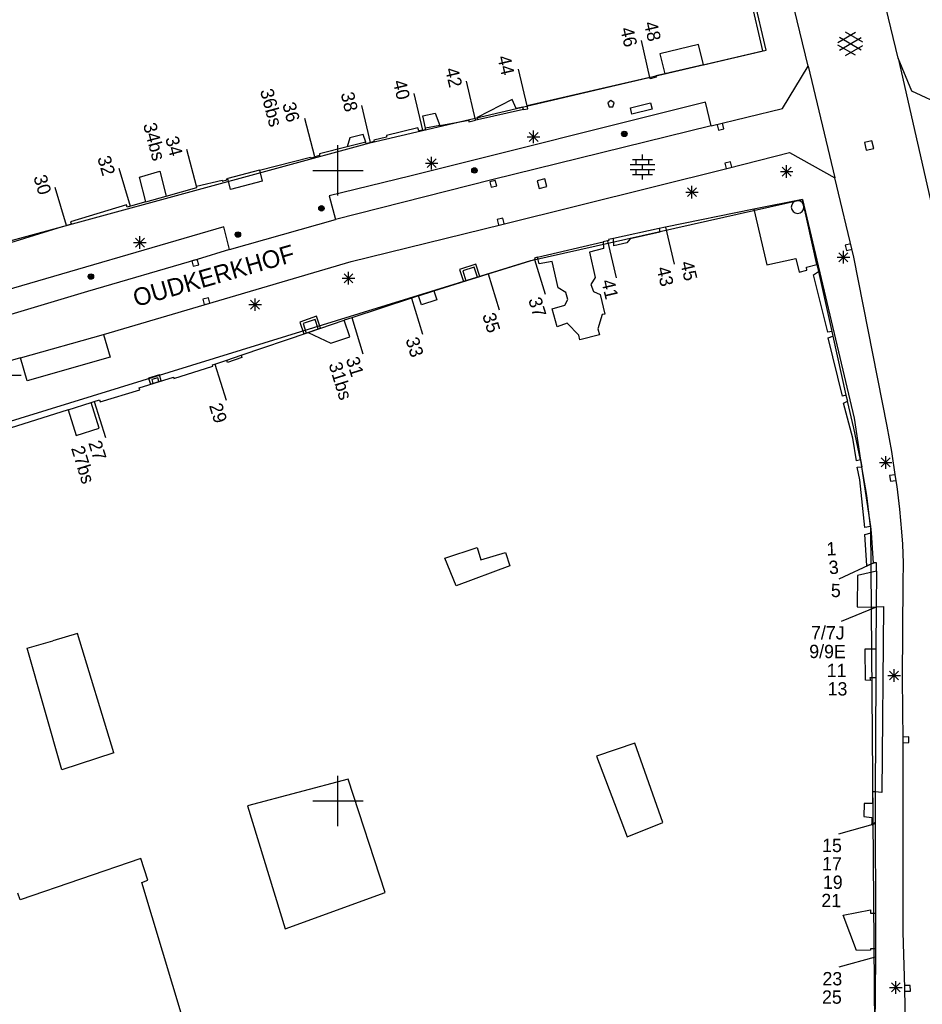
# Model space of a CAD drawing. Header units: millimetres. Extents: x 135944 to 142000, y 454200 to 456692.
# Tile 35 of 153: x 136775 to 136846, y 455934 to 456012. Entities that reach past the tile are written whole.
import ezdxf
from ezdxf.enums import TextEntityAlignment as Align

# ---------------------------------------------------------------- set-up
doc = ezdxf.new("R2010")
doc.units = ezdxf.units.MM
for name, color, linetype in [('TotaalGBKN2013_Bistad', 251, 'Continuous'), ('TotaalGBKN2013X$0$Contouren', 251, 'Continuous'), ('TotaalGBKN2013X$0$Xref', 251, 'Continuous')]:
    doc.layers.add(name, color=color, linetype=linetype)
doc.styles.add('TotaalGBKN2013X$0$GBKN binnenstad 2009$0$Standard', font='txt')

# ---------------------------------------------------------------- blocks, each defined once
blk = doc.blocks.new('TotaalGBKN2013X$0$GBKN binnenstad 2009')
at = {"layer": 'TotaalGBKN2013_Bistad'}
for p, q in [((136844427, 456008909), (136841033, 456023035)), ((136837291, 456008258), (136834546, 456019477)), ((136833950, 456009527), (136831706, 456019129)), ((136839630, 456010148), (136841032, 456010957)), ((136841630, 456010165), (136840244, 456010966)), ((136824740, 456007364), (136824065, 456010288)), ((136839767, 456009535), (136841500, 456010534)), ((136841500, 456009546), (136839768, 456010548)), ((136828585, 456009987), (136825530, 456009244)), ((136829000, 456008381), (136828585, 456009987)), ((136829000, 456008381), (136833950, 456009527)), ((136841031, 456009125), (136839630, 456009934)), ((136840244, 456009116), (136841630, 456009916)), ((136825530, 456009244), (136825925, 456007669)), ((136844427, 456008909), (136847497, 455995421)), ((136845508, 456006272), (136844427, 456008909)), ((136815004, 456005115), (136814322, 456008037)), ((136829000, 456008381), (136825925, 456007669)), ((136835248, 456004907), (136837291, 456008258)), ((136837291, 456008258), (136839413, 455999404)), ((136810897, 456004010), (136810183, 456007070)), ((136824740, 456007364), (136815004, 456005115)), ((136824758, 456007271), (136824740, 456007364)), ((136825243, 456007399), (136824758, 456007271)), ((136825925, 456007669), (136825211, 456007504)), ((136825211, 456007504), (136825243, 456007399)), ((136849893, 456004246), (136845508, 456006272)), ((136806726, 456003181), (136806044, 456006103)), ((136813823, 456005631), (136811030, 456004208)), ((136814129, 456004920), (136813823, 456005631)), ((136821650, 456005540), (136821400, 456005358)), ((136821900, 456005358), (136821650, 456005540)), ((136802587, 456002214), (136801905, 456005136)), ((136829153, 456005402), (136805715, 455999546)), ((136814726, 456004819), (136811070, 456004013)), ((136814658, 456005027), (136814129, 456004920)), ((136814726, 456004819), (136814658, 456005027)), ((136814726, 456004819), (136815065, 456004894)), ((136815065, 456004894), (136815004, 456005115)), ((136821400, 456005358), (136821504, 456005040)), ((136821504, 456005040), (136821797, 456005040)), ((136821797, 456005040), (136821900, 456005358)), ((136823192, 456004956), (136824793, 456005347)), ((136823311, 456004470), (136823192, 456004956)), ((136824912, 456004861), (136823311, 456004470)), ((136824793, 456005347), (136824912, 456004861)), ((136829585, 456003530), (136829153, 456005402)), ((136829585, 456003530), (136835248, 456004907)), ((136798169, 456001085), (136797364, 456004106)), ((136806745, 456004322), (136807720, 456004536)), ((136806934, 456003355), (136806745, 456004322)), ((136807720, 456004536), (136808080, 456003564)), ((136808080, 456003564), (136810377, 456003982)), ((136810377, 456003982), (136810389, 456003863)), ((136810389, 456003863), (136810905, 456003977)), ((136811070, 456004013), (136810905, 456003977)), ((136811030, 456004208), (136811070, 456004013)), ((136806334, 456003376), (136803858, 456002760)), ((136806407, 456003133), (136806334, 456003376)), ((136806723, 456003196), (136806407, 456003133)), ((136806723, 456003196), (136806946, 456003240)), ((136808080, 456003564), (136806934, 456003355)), ((136806946, 456003240), (136806934, 456003355)), ((136829585, 456003530), (136812205, 455999241)), ((136815512, 456002159), (136815512, 456003159)), ((136830062, 456003625), (136830172, 456003188)), ((136830172, 456003188), (136830608, 456003298)), ((136830608, 456003298), (136830498, 456003734)), ((136800942, 456002572), (136800734, 456001864)), ((136802013, 456002842), (136800942, 456002572)), ((136802208, 456002236), (136802013, 456002842)), ((136803864, 456002626), (136802850, 456002405)), ((136802850, 456002405), (136802882, 456002291)), ((136803858, 456002760), (136803864, 456002626)), ((136815012, 456002659), (136816012, 456002659)), ((136815158, 456002305), (136815866, 456003013)), ((136815866, 456002305), (136815158, 456003013)), ((136842346, 456002348), (136841743, 456002203)), ((136842491, 456001745), (136842346, 456002348)), ((136788789, 455998758), (136788017, 456001657)), ((136800734, 456001864), (136798536, 456001311)), ((136800000, 456000000), (136800000, 456002000)), ((136802208, 456002236), (136800734, 456001864)), ((136802242, 456002117), (136802208, 456002236)), ((136802587, 456002214), (136802242, 456002117)), ((136802882, 456002291), (136802587, 456002214)), ((136841743, 456002203), (136841888, 456001600)), ((136841888, 456001600), (136842491, 456001745)), ((136793784, 456000014), (136797817, 456001057)), ((136797817, 456001057), (136797848, 456000982)), ((136797848, 456000982), (136798173, 456001070)), ((136798548, 456001172), (136798173, 456001070)), ((136798536, 456001311), (136798548, 456001172)), ((136807079, 456000218), (136807787, 456000926)), ((136807787, 456000218), (136807079, 456000926)), ((136807433, 456000072), (136807433, 456001072)), ((136823347, 456000867), (136824947, 456000867)), ((136823647, 456000467), (136823647, 456000867)), ((136824147, 456000867), (136824147, 456001267)), ((136824647, 456000467), (136824647, 456000867)), ((136830938, 456000187), (136835810, 456001424)), ((136835810, 456001424), (136839413, 455999404)), ((136783550, 455997150), (136782654, 456000142)), ((136793784, 456000014), (136791260, 455999361)), ((136793784, 456000014), (136794003, 455999155)), ((136798000, 456000000), (136800000, 456000000)), ((136800000, 456000000), (136802000, 456000000)), ((136800000, 455998000), (136800000, 456000000)), ((136806933, 456000572), (136807933, 456000572)), ((136813007, 455995700), (136830938, 456000187)), ((136823167, 456000467), (136825127, 456000467)), ((136823167, 456000067), (136825127, 456000067)), ((136823647, 455999667), (136823647, 456000067)), ((136824147, 456000067), (136824147, 456000467)), ((136824647, 455999667), (136824647, 456000067)), ((136831116, 456000687), (136830679, 456000579)), ((136830679, 456000579), (136830788, 456000142)), ((136831225, 456000251), (136831116, 456000687)), ((136835227, 455999555), (136835935, 456000263)), ((136835935, 455999555), (136835227, 456000263)), ((136835581, 455999409), (136835581, 456000409)), ((136784275, 455999474), (136785888, 455999950)), ((136784775, 455997501), (136784275, 455999474)), ((136785888, 455999950), (136786382, 455997957)), ((136788789, 455998758), (136790818, 455999230)), ((136790818, 455999230), (136790854, 455999151)), ((136790854, 455999151), (136791182, 455999251)), ((136791181, 455999341), (136791260, 455999361)), ((136791182, 455999251), (136791181, 455999341)), ((136791483, 455998486), (136791260, 455999361)), ((136805715, 455999546), (136799305, 455997974)), ((136812205, 455999241), (136799804, 455996103)), ((136812481, 455999213), (136812044, 455999104)), ((136812590, 455998776), (136812481, 455999213)), ((136816409, 455999322), (136815807, 455999172)), ((136815807, 455999172), (136815957, 455998570)), ((136816559, 455998720), (136816409, 455999322)), ((136823347, 455999667), (136824947, 455999667)), ((136824147, 455999267), (136824147, 455999667)), ((136835081, 455999909), (136836081, 455999909)), ((136840920, 455993111), (136839413, 455999404)), ((136778488, 455995626), (136777587, 455998634)), ((136786382, 455997957), (136788820, 455998648)), ((136788820, 455998648), (136788789, 455998758)), ((136794003, 455999155), (136791483, 455998486)), ((136812044, 455999104), (136812153, 455998667)), ((136812153, 455998667), (136812590, 455998776)), ((136815957, 455998570), (136816559, 455998720)), ((136827721, 455997918), (136828429, 455998626)), ((136828429, 455997918), (136827721, 455998626)), ((136828075, 455997772), (136828075, 455998772)), ((136784775, 455997501), (136786382, 455997957)), ((136799305, 455997974), (136799804, 455996103)), ((136827575, 455998272), (136828575, 455998272)), ((136836827, 455997705), (136832974, 455996918)), ((136837975, 455992539), (136836827, 455997705)), ((136783236, 455997258), (136778792, 455995931)), ((136783284, 455997082), (136783236, 455997258)), ((136783548, 455997156), (136783284, 455997082)), ((136784775, 455997501), (136783548, 455997156)), ((136832974, 455996918), (136825964, 455995487)), ((136832974, 455996918), (136834012, 455992500)), ((136791403, 455993723), (136799804, 455996103)), ((136813072, 455996222), (136812635, 455996114)), ((136812635, 455996114), (136812744, 455995677)), ((136813181, 455995786), (136813072, 455996222)), ((136790955, 455995523), (136766224, 455988329)), ((136774065, 455994277), (136778170, 455995544)), ((136778170, 455995544), (136778488, 455995626)), ((136778878, 455995729), (136778488, 455995626)), ((136778792, 455995931), (136778878, 455995729)), ((136791403, 455993723), (136790955, 455995523)), ((136801050, 455992776), (136813007, 455995700)), ((136825485, 455995386), (136821842, 455994609)), ((136825964, 455995487), (136825485, 455995386)), ((136825485, 455995386), (136825521, 455995102)), ((136825964, 455995487), (136826649, 455992567)), ((136783948, 455993919), (136784656, 455994627)), ((136784656, 455993919), (136783948, 455994627)), ((136784302, 455993773), (136784302, 455994773)), ((136821842, 455994609), (136821447, 455994525)), ((136821447, 455994525), (136821478, 455994430)), ((136821882, 455994020), (136821842, 455994609)), ((136823184, 455994574), (136822917, 455994252)), ((136825521, 455995102), (136823184, 455994574)), ((136783802, 455994273), (136784802, 455994273)), ((136791403, 455993723), (136788846, 455992930)), ((136815834, 455993111), (136821029, 455994325)), ((136821069, 455993820), (136819938, 455993524)), ((136821384, 455994408), (136821029, 455994325)), ((136821029, 455994325), (136821069, 455993820)), ((136821383, 455994413), (136822068, 455991493)), ((136821478, 455994430), (136821384, 455994408)), ((136822917, 455994252), (136821882, 455994020)), ((136840659, 455994187), (136840222, 455994080)), ((136840222, 455994080), (136840329, 455993643)), ((136840329, 455993643), (136840766, 455993750)), ((136788846, 455992930), (136780148, 455990397)), ((136788851, 455992940), (136788414, 455992831)), ((136788960, 455992503), (136788851, 455992940)), ((136811907, 455991807), (136815584, 455992944)), ((136815834, 455993111), (136815580, 455993052)), ((136815580, 455993052), (136815610, 455992952)), ((136815610, 455992952), (136815584, 455992944)), ((136815584, 455992944), (136816443, 455990178)), ((136815956, 455992602), (136815834, 455993111)), ((136819938, 455993524), (136820389, 455991519)), ((136834012, 455992500), (136836316, 455993014)), ((136836316, 455993014), (136836579, 455991938)), ((136839579, 455993115), (136840579, 455993115)), ((136839725, 455992761), (136840433, 455993469)), ((136840433, 455992761), (136839725, 455993469)), ((136840079, 455992615), (136840079, 455993615)), ((136843552, 455979707), (136840920, 455993111)), ((136781422, 455986986), (136801050, 455992776)), ((136788414, 455992831), (136788523, 455992394)), ((136788523, 455992394), (136788960, 455992503)), ((136810811, 455992316), (136809898, 455992025)), ((136811058, 455991537), (136810811, 455992316)), ((136816998, 455992789), (136815956, 455992602)), ((136817474, 455990682), (136816998, 455992789)), ((136837142, 455992325), (136837975, 455992539)), ((136837186, 455992095), (136837142, 455992325)), ((136837975, 455992539), (136838100, 455991977)), ((136800339, 455991446), (136801339, 455991446)), ((136800485, 455991092), (136801193, 455991800)), ((136801193, 455991092), (136800485, 455991800)), ((136800839, 455990946), (136800839, 455991946)), ((136807614, 455990440), (136811907, 455991807)), ((136809898, 455992025), (136810145, 455991246)), ((136811907, 455991807), (136812797, 455988942)), ((136820389, 455991519), (136820046, 455990965)), ((136836579, 455991938), (136837186, 455992095)), ((136837716, 455991729), (136838100, 455991977)), ((136838834, 455987182), (136837716, 455991729)), ((136838100, 455991977), (136839156, 455987226)), ((136818065, 455990321), (136817474, 455990682)), ((136820046, 455990965), (136820256, 455990411)), ((136780148, 455990397), (136769780, 455987311)), ((136789733, 455989906), (136789296, 455989797)), ((136789842, 455989469), (136789733, 455989906)), ((136793432, 455988855), (136793432, 455989855)), ((136805828, 455989867), (136801094, 455988318)), ((136805827, 455989870), (136806717, 455987005)), ((136806380, 455990047), (136805828, 455989867)), ((136806380, 455990047), (136807614, 455990440)), ((136806617, 455989335), (136806380, 455990047)), ((136807614, 455990440), (136807851, 455989728)), ((136818242, 455989754), (136818065, 455990321)), ((136820256, 455990411), (136820789, 455990160)), ((136820789, 455990160), (136821158, 455988613)), ((136789296, 455989797), (136789405, 455989360)), ((136789405, 455989360), (136789842, 455989469)), ((136792932, 455989355), (136793932, 455989355)), ((136793078, 455989001), (136793786, 455989709)), ((136793786, 455989001), (136793078, 455989709)), ((136807851, 455989728), (136806617, 455989335)), ((136816985, 455989025), (136818001, 455989309)), ((136817379, 455987601), (136816985, 455989025)), ((136818001, 455989309), (136818242, 455989754)), ((136801094, 455988318), (136800492, 455988121)), ((136801092, 455988325), (136801982, 455985460)), ((136820942, 455988574), (136820618, 455987434)), ((136821158, 455988613), (136820942, 455988574)), ((136798189, 455988177), (136797240, 455987854)), ((136797240, 455987854), (136797494, 455987104)), ((136797632, 455987151), (136800492, 455988121)), ((136798443, 455987427), (136798189, 455988177)), ((136800942, 455986797), (136800492, 455988121)), ((136818179, 455987885), (136817379, 455987601)), ((136819100, 455986944), (136818179, 455987885)), ((136774841, 455985135), (136781422, 455986986)), ((136781422, 455986986), (136781936, 455985189)), ((136792320, 455985348), (136797632, 455987151)), ((136797632, 455987151), (136799446, 455986289)), ((136799446, 455986289), (136800942, 455986797)), ((136819170, 455986577), (136819100, 455986944)), ((136820751, 455986957), (136819170, 455986577)), ((136820618, 455987434), (136820751, 455986957)), ((136839156, 455987226), (136838834, 455987182)), ((136838873, 455986731), (136839239, 455986855)), ((136839998, 455982089), (136838873, 455986731)), ((136839156, 455987226), (136839239, 455986855)), ((136839239, 455986855), (136840279, 455982173)), ((136774841, 455985135), (136765261, 455982351)), ((136775350, 455983302), (136774841, 455985135)), ((136781936, 455985189), (136775350, 455983302)), ((136791184, 455984961), (136792320, 455985348)), ((136792386, 455985157), (136791249, 455984772)), ((136792320, 455985348), (136792386, 455985157)), ((136786983, 455983507), (136790072, 455984480)), ((136790047, 455984576), (136790245, 455984643)), ((136790072, 455984480), (136790047, 455984576)), ((136790245, 455984643), (136791184, 455984961)), ((136790245, 455984643), (136791135, 455981778)), ((136791249, 455984772), (136791184, 455984961)), ((136773889, 455983757), (136774889, 455983757)), ((136784246, 455982769), (136786954, 455983607)), ((136786954, 455983607), (136786983, 455983507)), ((136785711, 455983554), (136785243, 455983407)), ((136785243, 455983407), (136785336, 455983107)), ((136785804, 455983254), (136785711, 455983554)), ((136781153, 455981643), (136784302, 455982608)), ((136784302, 455982608), (136784246, 455982769)), ((136840279, 455982173), (136839998, 455982089)), ((136840279, 455982173), (136840394, 455981689)), ((136778623, 455981027), (136780440, 455981605)), ((136780440, 455981605), (136780672, 455981679)), ((136781071, 455979550), (136780440, 455981605)), ((136780672, 455981679), (136781102, 455981816)), ((136780672, 455981679), (136781562, 455978814)), ((136781102, 455981816), (136781153, 455981643)), ((136840094, 455981549), (136840394, 455981689)), ((136840816, 455978768), (136840094, 455981549)), ((136840919, 455979569), (136840394, 455981689)), ((136778623, 455981027), (136772048, 455978945)), ((136778623, 455981027), (136779253, 455978972)), ((136843921, 455977708), (136843552, 455979707)), ((136779253, 455978972), (136781071, 455979550)), ((136841446, 455977039), (136840919, 455979569)), ((136841110, 455976964), (136840816, 455978768)), ((136843431, 455976344), (136843431, 455977344)), ((136844222, 455975697), (136843921, 455977708)), ((136841446, 455977039), (136841110, 455976964)), ((136841446, 455977039), (136841540, 455976500)), ((136842931, 455976844), (136843931, 455976844)), ((136843077, 455976490), (136843785, 455977198)), ((136843785, 455976490), (136843077, 455977198)), ((136841180, 455976456), (136841540, 455976500)), ((136841372, 455975466), (136841180, 455976456)), ((136841939, 455974224), (136841540, 455976500)), ((136844185, 455975870), (136843740, 455975805)), ((136843740, 455975805), (136843805, 455975359)), ((136841769, 455971675), (136841372, 455975466)), ((136843805, 455975359), (136844250, 455975424)), ((136844341, 455974936), (136844222, 455975697)), ((136842232, 455971761), (136841939, 455974224)), ((136844564, 455973147), (136844341, 455974936)), ((136844707, 455971351), (136844564, 455973147)), ((136842232, 455971761), (136841769, 455971675)), ((136841788, 455971129), (136842273, 455971253)), ((136841946, 455968674), (136841788, 455971129)), ((136842232, 455971761), (136842273, 455971253)), ((136842273, 455971253), (136842429, 455968867)), ((136844786, 455970361), (136844707, 455971351)), ((136844841, 455968848), (136844786, 455970361)), ((136808488, 455969250), (136811032, 455970095)), ((136811032, 455970095), (136811343, 455969116)), ((136811343, 455969116), (136813296, 455969714)), ((136813296, 455969714), (136813620, 455968652)), ((136809378, 455967057), (136808488, 455969250)), ((136842429, 455968867), (136839714, 455967592)), ((136842518, 455968872), (136841948, 455968646)), ((136842429, 455968867), (136842518, 455968872)), ((136842712, 455968884), (136842518, 455968872)), ((136842707, 455968212), (136842712, 455968884)), ((136844816, 455967335), (136844841, 455968848)), ((136813620, 455968652), (136809378, 455967057)), ((136842707, 455968212), (136841187, 455967884)), ((136841948, 455968646), (136841946, 455968674)), ((136842707, 455968212), (136842681, 455965373)), ((136841187, 455967884), (136841161, 455965388)), ((136844775, 455959674), (136844816, 455967335)), ((136842679, 455965376), (136839894, 455964235)), ((136841161, 455965388), (136842681, 455965373)), ((136842681, 455965373), (136842661, 455962053)), ((136842691, 455965391), (136843264, 455965408)), ((136843264, 455965408), (136843131, 455950663)), ((136779344, 455963268), (136777407, 455962704)), ((136782220, 455953829), (136779344, 455963268)), ((136775364, 455962110), (136777407, 455962704)), ((136778122, 455952475), (136775364, 455962110)), ((136841820, 455959578), (136841807, 455962067)), ((136841807, 455962067), (136842661, 455962053)), ((136842661, 455962053), (136842648, 455959774)), ((136843743, 455959594), (136844451, 455960302)), ((136844451, 455959594), (136843743, 455960302)), ((136844097, 455959448), (136844097, 455960448)), ((136842216, 455959546), (136841820, 455959578)), ((136842648, 455959774), (136842178, 455959756)), ((136842178, 455959756), (136842216, 455959546)), ((136842648, 455959774), (136842600, 455950728)), ((136843597, 455959948), (136844597, 455959948)), ((136844807, 455954819), (136844775, 455959674)), ((136845256, 455955073), (136844806, 455955070)), ((136844809, 455939586), (136844807, 455954819)), ((136845260, 455954623), (136845256, 455955073)), ((136823535, 455954579), (136820495, 455953549)), ((136825761, 455948280), (136823535, 455954579)), ((136844810, 455954620), (136845260, 455954623)), ((136782220, 455953829), (136778122, 455952475)), ((136820495, 455953549), (136822944, 455947155)), ((136800808, 455951732), (136792828, 455949615)), ((136800000, 455950000), (136800000, 455952000)), ((136803748, 455942744), (136800808, 455951732)), ((136798000, 455950000), (136800000, 455950000)), ((136800000, 455950000), (136802000, 455950000)), ((136800000, 455948000), (136800000, 455950000)), ((136842400, 455950726), (136842395, 455949807)), ((136842600, 455950728), (136842400, 455950726)), ((136842600, 455950728), (136842587, 455948306)), ((136843131, 455950663), (136842608, 455950728)), ((136792828, 455949615), (136795819, 455939853)), ((136841730, 455949799), (136841705, 455948770)), ((136842395, 455949807), (136841730, 455949799)), ((136841705, 455948770), (136842325, 455948700)), ((136842325, 455948700), (136842336, 455948193)), ((136822944, 455947155), (136825761, 455948280)), ((136842586, 455948192), (136839700, 455947375)), ((136842338, 455948077), (136842336, 455948193)), ((136842464, 455948193), (136842338, 455948077)), ((136842464, 455948193), (136842587, 455948306)), ((136842587, 455948306), (136842586, 455948192)), ((136842586, 455948192), (136842627, 455941093)), ((136784378, 455945426), (136774794, 455942172)), ((136784931, 455943729), (136784378, 455945426)), ((136784460, 455943545), (136784931, 455943729)), ((136787737, 455932658), (136784460, 455943545)), ((136774794, 455942172), (136774616, 455942694)), ((136795819, 455939853), (136803748, 455942744)), ((136840069, 455940932), (136842218, 455941362)), ((136841122, 455938155), (136840069, 455940932)), ((136842218, 455941362), (136842219, 455941092)), ((136842219, 455941092), (136842627, 455941093)), ((136842627, 455941093), (136842629, 455938263)), ((136844943, 455935188), (136844809, 455939586)), ((136842610, 455937625), (136839724, 455936808)), ((136842610, 455937625), (136839724, 455936808)), ((136842231, 455938162), (136841122, 455938155)), ((136842629, 455938263), (136842231, 455938262)), ((136842231, 455938262), (136842231, 455938162)), ((136842624, 455937625), (136842532, 455925529)), ((136842629, 455938263), (136842624, 455937625)), ((136843737, 455935214), (136844737, 455935214)), ((136843883, 455934860), (136844591, 455935568)), ((136844591, 455934860), (136843883, 455935568)), ((136844237, 455934714), (136844237, 455935714)), ((136845386, 455935361), (136844936, 455935358)), ((136845108, 455925986), (136844943, 455935188)), ((136845390, 455934911), (136845386, 455935361)), ((136844940, 455934908), (136845390, 455934911))]:
    blk.add_line(p, q, dxfattribs=at)
for centre, radius in [((136822709, 456002894), 215), ((136822709, 456002894), 155), ((136822709, 456002894), 95), ((136822709, 456002894), 35), ((136810828, 455999996), 215), ((136810828, 455999996), 155), ((136810828, 455999996), 95), ((136810828, 455999996), 35), ((136798692, 455996991), 215), ((136798692, 455996991), 155), ((136798692, 455996991), 95), ((136798692, 455996991), 35), ((136792071, 455994917), 215), ((136792071, 455994917), 155), ((136792071, 455994917), 95), ((136792071, 455994917), 35), ((136780413, 455991581), 215), ((136780413, 455991581), 155), ((136780413, 455991581), 95), ((136780413, 455991581), 35)]:
    blk.add_circle(centre, radius, dxfattribs=at)
for centre, radius, start, end in [((136836449.3, 455997088.3), 500.4, 0, 180), ((136835949, 455997088.3), 0, 0, 0), ((136836449.3, 455997088.3), 500.4, 180, 0)]:
    blk.add_arc(centre, radius, start, end, dxfattribs=at)
for points in [[(136809954, 455991185), (136811248, 455991597), (136810940, 455992566), (136809646, 455992155)], [(136797304, 455987039), (136798631, 455987490), (136798312, 455988429), (136796985, 455987978)], [(136785145, 455983047), (136785994, 455983313), (136785841, 455983803), (136784992, 455983538)]]:
    blk.add_3dface(points, dxfattribs=at)
at = {"layer": 'TotaalGBKN2013_Bistad', "style": 'TotaalGBKN2013X$0$GBKN binnenstad 2009$0$Standard'}
for s, rotation, p in [('48', 283.0077, (136825125.8, 456010266.8)), ('46', 283.0077, (136823247.6, 456009819)), ('44', 283.1539, (136813503.3, 456007578.9)), ('42', 283.1539, (136809363.8, 456006614.4)), ('40', 283.1539, (136805224.9, 456005641)), ('36bs', 284.9264, (136795111.5, 456003506.6)), ('38', 283.1539, (136801085, 456004681.7)), ('36', 284.9264, (136796494.1, 456003875.3)), ('34bs', 284.9264, (136785838.1, 456000809.8)), ('34', 284.9264, (136787212.3, 456001172.7)), ('32', 286.6918, (136781865.3, 455999633.3)), ('30', 286.6918, (136776799.4, 455998122.2)), ('1', 2.997, (136839518.8, 455970019.6)), ('3', 5.2331, (136839701.7, 455968567.5)), ('5', 359.7151, (136839871.6, 455966688)), ('7/7J', 359.7151, (136840175.6, 455963331.6)), ('9/9E', 359.7151, (136840270.6, 455961845)), ('11', 359.7151, (136840328.6, 455960347.2)), ('13', 359.7151, (136840394.6, 455958887.8)), ('15', 359.7151, (136839960.6, 455946470.5)), ('17', 359.7151, (136839960.6, 455945011.6)), ('19', 359.7151, (136840019.6, 455943553.3)), ('21', 359.715, (136839897.6, 455942104)), ('23', 359.7151, (136839989.6, 455935903.7)), ('25', 359.7151, (136839952.6, 455934446.4))]:
    blk.add_text(s, height=1054, rotation=rotation, dxfattribs=at).set_placement(p, align=Align.MIDDLE_RIGHT)
blk.add_text('OUDKERKHOF', height=1400, rotation=15.991172, dxfattribs=at).set_placement((136790340.3, 455990984.6), align=Align.CENTER)
for s, rotation, p in [('43', 283.1884, (136825771.1, 455992363.2)), ('45', 283.1884, (136827651.1, 455992804.2)), ('41', 283.1884, (136821391.1, 455991344.2)), ('37', 287.2429, (136815582.3, 455989913.2)), ('35', 287.2429, (136811936.3, 455988677.2)), ('33', 287.2429, (136805855.3, 455986741.2)), ('31', 287.2429, (136801121.3, 455985195.2)), ('31bs', 287.2429, (136799755.3, 455984772.2)), ('29', 287.2429, (136790274.3, 455981513.2)), ('27bs', 287.2429, (136779336.3, 455978125.2)), ('27', 287.2429, (136780702.3, 455978550.2))]:
    blk.add_text(s, height=1054, rotation=rotation, dxfattribs=at).set_placement(p, align=Align.MIDDLE_LEFT)

msp = doc.modelspace()

# ---------------------------------------------------------------- linework, layer by layer
at = {"layer": 'TotaalGBKN2013X$0$Contouren'}
for p, q in [((136833.704, 456009.471), (136829.267, 456028.358)), ((136802.531, 456002.196), (136833.704, 456009.471)), ((136726.668, 455981.529), (136802.531, 456002.196)), ((136815.305, 455992.858), (136836.83, 455997.69)), ((136836.83, 455997.69), (136840.928, 455980.352)), ((136736.04, 455968.406), (136815.305, 455992.858)), ((136840.928, 455980.352), (136842.232, 455971.761)), ((136842.232, 455971.761), (136842.642, 455917.925))]:
    msp.add_line(p, q, dxfattribs=at)

# ---------------------------------------------------------------- block references
at = {"layer": 'TotaalGBKN2013X$0$Xref', "xscale": 0.0009999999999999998, "yscale": 0.0009999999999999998, "zscale": 0.0009999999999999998}
msp.add_blockref('TotaalGBKN2013X$0$GBKN binnenstad 2009', (0, 0), dxfattribs=at)

doc.saveas('drawing.dxf')
